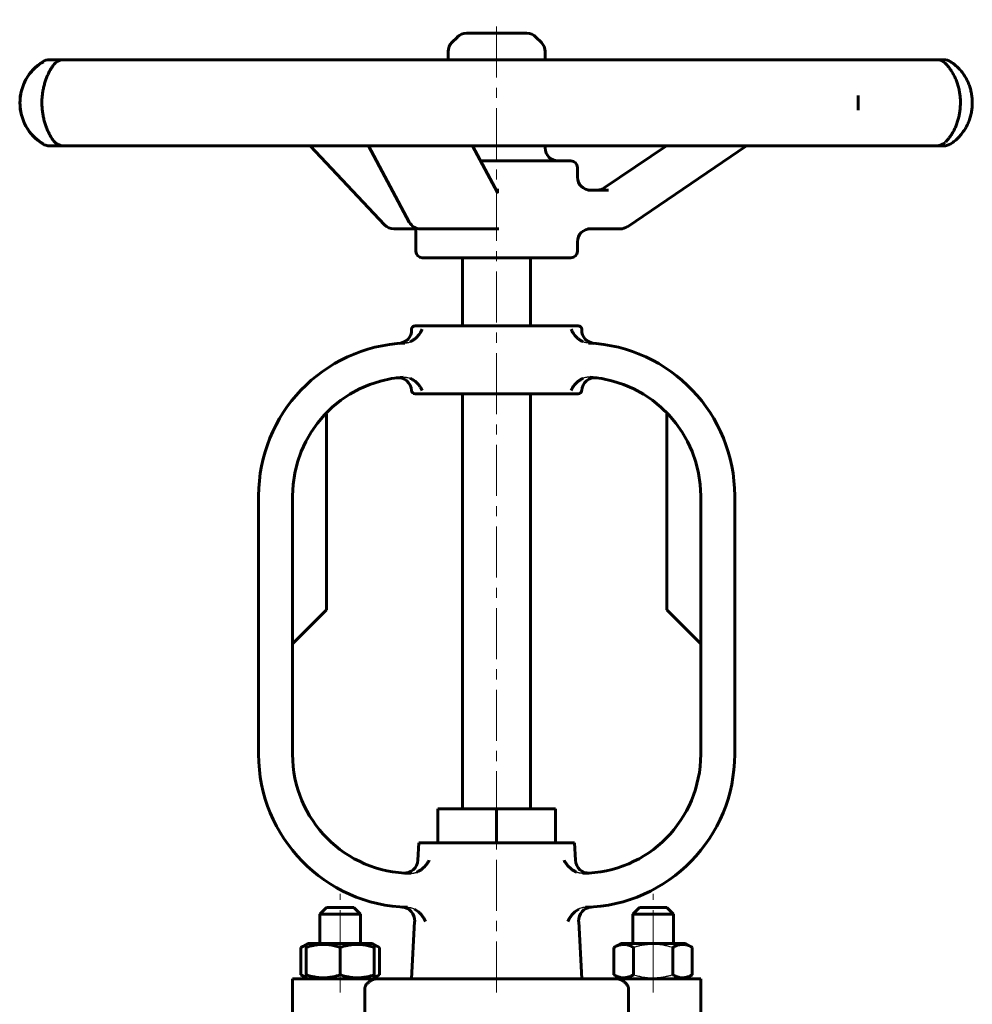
# Model space of a CAD drawing. Header units: millimetres. Extents: x -77 to 77, y -125 to 127.
# Tile 2 of 2: x -70 to 70, y -18 to 127. Entities that reach past the tile are written whole.
import ezdxf

# ---------------------------------------------------------------- set-up
doc = ezdxf.new("R2010")
doc.units = ezdxf.units.MM
for name, pattern in [('K5LT-1', [0]), ('K5LT_AXLED', [12, 7.5, -1.5, 1.5, -1.5]), ('K5LT_BASIC', [0])]:
    doc.linetypes.add(name, pattern=pattern)
doc.layers.add('Системный слой (1)', color=7, linetype='Continuous', true_color=0x6c6c6c)

# ---------------------------------------------------------------- blocks, each defined once
blk = doc.blocks.new('U0')
at = {"layer": 'Системный слой (1)', "color": 150, "linetype": 'K5LT_BASIC', "lineweight": 60, "true_color": 0x0080ff}
for p, q in [((-23, -9.05), (-27.75, -9.05)), ((-18.25, -9.05), (-23, -9.05))]:
    blk.add_line(p, q, dxfattribs=at)
blk = doc.blocks.new('U1')
at = {"layer": 'Системный слой (1)', "color": 150, "linetype": 'K5LT_BASIC', "lineweight": 60, "true_color": 0x0080ff}
for p, q in [((-4.38, 124.75), (-4.44, 124.75)), ((4.44, 124.75), (-4.38, 124.75))]:
    blk.add_line(p, q, dxfattribs=at)
blk = doc.blocks.new('U2')
at = {"layer": 'Системный слой (1)', "color": 150, "linetype": 'K5LT_BASIC', "lineweight": 60, "true_color": 0x0080ff}
for p, q in [((-12.08, 96), (-12.01, 95.99)), ((-12.01, 95.99), (-11.95, 95.99)), ((-11.95, 95.99), (-11.87, 95.97))]:
    blk.add_line(p, q, dxfattribs=at)
blk = doc.blocks.new('U3')
at = {"layer": 'Системный слой (1)', "color": 150, "linetype": 'K5LT_BASIC', "lineweight": 60, "true_color": 0x0080ff}
for p, q in [((11.88, 103.6), (11.88, 105.04)), ((11.88, 92.69), (11.88, 94.1))]:
    blk.add_line(p, q, dxfattribs=at)
blk = doc.blocks.new('U4')
at = {"layer": 'Системный слой (1)', "color": 150, "linetype": 'K5LT_BASIC', "lineweight": 60, "true_color": 0x0080ff}
for p, q in [((-65.62, 108.21), (-63.64, 108.21)), ((-63.64, 108.21), (-63.32, 108.21))]:
    blk.add_line(p, q, dxfattribs=at)
blk = doc.blocks.new('U5')
at = {"layer": 'Системный слой (1)', "color": 150, "linetype": 'K5LT_BASIC', "lineweight": 60, "true_color": 0x0080ff}
for p, q in [((7.13, 120.86), (7.13, 122.06)), ((7.13, 107.89), (7.13, 108.21))]:
    blk.add_line(p, q, dxfattribs=at)
blk = doc.blocks.new('U6')
at = {"layer": 'Системный слой (1)', "color": 150, "linetype": 'K5LT_BASIC', "lineweight": 60, "true_color": 0x0080ff}
for p, q in [((-28.77, -13.66), (-28.52, -13.8)), ((-28.52, -13.8), (-28.26, -13.91)), ((-28.26, -13.91), (-28, -14))]:
    blk.add_line(p, q, dxfattribs=at)
blk = doc.blocks.new('U7')
at = {"layer": 'Системный слой (1)', "color": 150, "linetype": 'K5LT_BASIC', "lineweight": 60, "true_color": 0x0080ff}
for p, q in [((-18, -14), (-17.74, -13.91)), ((-17.74, -13.91), (-17.48, -13.8)), ((-17.48, -13.8), (-17.23, -13.66))]:
    blk.add_line(p, q, dxfattribs=at)
blk = doc.blocks.new('U8')
at = {"layer": 'Системный слой (1)', "color": 150, "linetype": 'K5LT_BASIC', "lineweight": 60, "true_color": 0x0080ff}
for p, q in [((-17.74, -9.39), (-18, -9.3)), ((-17.48, -9.5), (-17.74, -9.39)), ((-17.23, -9.64), (-17.48, -9.5))]:
    blk.add_line(p, q, dxfattribs=at)
blk = doc.blocks.new('U9')
at = {"layer": 'Системный слой (1)', "color": 150, "linetype": 'K5LT_BASIC', "lineweight": 60, "true_color": 0x0080ff}
for p, q in [((-28.52, -9.5), (-28.77, -9.64)), ((-28.26, -9.39), (-28.52, -9.5)), ((-28, -9.3), (-28.26, -9.39))]:
    blk.add_line(p, q, dxfattribs=at)
blk = doc.blocks.new('U10')
at = {"layer": 'Системный слой (1)', "color": 150, "linetype": 'K5LT_BASIC', "lineweight": 60, "true_color": 0x0080ff}
for p, q in [((-11.59, 3.18), (-11.45, 5.75)), ((-12.5, -14.25), (-12.06, -5.81))]:
    blk.add_line(p, q, dxfattribs=at)
blk = doc.blocks.new('U11')
at = {"layer": 'Системный слой (1)', "color": 150, "linetype": 'K5LT_BASIC', "lineweight": 60, "true_color": 0x0080ff}
for p, q in [((11.59, 3.18), (11.45, 5.75)), ((12.5, -14.25), (12.06, -5.81))]:
    blk.add_line(p, q, dxfattribs=at)

msp = doc.modelspace()

# ---------------------------------------------------------------- linework, layer by layer
at = {"layer": 'Системный слой (1)', "color": 30, "linetype": 'K5LT_AXLED', "lineweight": 18, "true_color": 0xff8000}
for p, q in [((0, 70.24), (0, 126.75)), ((0, 8.75), (0, 73.74)), ((0, -16.25), (0, 7.75)), ((-23, -11.64), (-23, -1.75)), ((23, -11.64), (23, -1.75)), ((-23, -16.25), (-23, -11.66)), ((23, -16.25), (23, -11.66))]:
    msp.add_line(p, q, dxfattribs=at)
at = {"layer": 'Системный слой (1)', "color": 150, "linetype": 'K5LT_BASIC', "lineweight": 60, "true_color": 0x0080ff}
for p, q in [((-5.78, 124.19), (-6.57, 123.41)), ((5.78, 124.19), (6.57, 123.41)), ((-7.12, 120.86), (-7.12, 122.06)), ((-65.62, 120.86), (-65.74, 120.86)), ((-63.64, 120.86), (-65.62, 120.86)), ((-56.26, 120.86), (-63.64, 120.86)), ((-48.68, 120.86), (-56.26, 120.86)), ((-34, 120.86), (-48.68, 120.86)), ((-22.57, 120.86), (-34, 120.86)), ((-3.96, 120.86), (-22.57, 120.86)), ((8.71, 120.86), (-3.96, 120.86)), ((26.99, 120.86), (8.71, 120.86)), ((37.99, 120.86), (26.99, 120.86)), ((51.75, 120.86), (37.99, 120.86)), ((58.57, 120.86), (51.75, 120.86)), ((64.66, 120.86), (58.57, 120.86)), ((65.73, 120.86), (64.66, 120.86)), ((53.17, 115.5), (53.17, 113.56)), ((-65.74, 108.21), (-65.62, 108.21)), ((-63.64, 108.21), (-56.26, 108.21)), ((-59.95, 108.21), (-59.95, 108.21)), ((-56.26, 108.21), (-48.68, 108.21)), ((-48.68, 108.21), (-34, 108.21)), ((-34, 108.21), (-22.57, 108.21)), ((-16.49, 96.6), (-27.4, 108.21)), ((-22.57, 108.21), (-3.96, 108.21)), ((-12.85, 97), (-18.84, 108.21)), ((-3.96, 108.21), (8.71, 108.21)), ((0.12, 101.34), (-3.55, 108.21)), ((8.71, 108.21), (26.99, 108.21)), ((15.83, 102.01), (24.96, 108.21)), ((19.22, 96.32), (36.74, 108.21)), ((26.99, 108.21), (37.99, 108.21)), ((37.99, 108.21), (51.75, 108.21)), ((51.75, 108.21), (58.57, 108.21)), ((58.57, 108.21), (64.66, 108.21)), ((64.04, 108.21), (65.73, 108.21)), ((10.93, 105.99), (-2.36, 105.99)), ((0.31, 101.7), (-0.07, 101.7)), ((16.45, 101.7), (13.41, 101.7)), ((-15.11, 96), (-12.08, 96)), ((-11.87, 92.69), (-11.87, 96.13)), ((-11.17, 96), (-1.41, 96)), ((-1.41, 96), (0.31, 96)), ((13.41, 96), (18.16, 96)), ((-10.93, 91.74), (10.93, 91.74)), ((-5, 81.74), (-5, 91.74)), ((5, 81.74), (5, 91.74)), ((-12.5, 81.16), (-12.5, 81.24)), ((-12, 81.74), (12, 81.74)), ((12.5, 81.16), (12.5, 81.24)), ((-12, 71.74), (-10.51, 71.74)), ((-10.51, 71.74), (-10.51, 71.74)), ((-10.51, 71.74), (10.51, 71.74)), ((-5, 10.75), (-5, 71.74)), ((5, 10.75), (5, 71.74)), ((10.51, 71.74), (12, 71.74)), ((10.51, 71.74), (10.51, 71.74)), ((-25.24, 68.74), (-25, 68.74)), ((-25, 68.74), (-25, 40)), ((25, 68.74), (25, 40)), ((25, 68.74), (25.24, 68.74)), ((-35, 56.74), (-35, 18.75)), ((-30, 56.74), (-30, 18.75)), ((30, 18.75), (30, 56.74)), ((35, 18.75), (35, 56.74)), ((-30, 35), (-25, 40)), ((25, 40), (30, 35)), ((-8.66, 10.75), (0, 10.75)), ((-8.66, 5.75), (-8.66, 10.75)), ((0, 10.75), (8.66, 10.75)), ((0, 5.75), (0, 10.75)), ((8.66, 5.75), (8.66, 10.75)), ((-11.45, 5.75), (11.45, 5.75)), ((-26, -4.75), (-25, -3.75)), ((-25, -3.75), (-21, -3.75)), ((-20, -4.75), (-21, -3.75)), ((20, -4.75), (21, -3.75)), ((21, -3.75), (25, -3.75)), ((26, -4.75), (25, -3.75)), ((-26, -4.75), (-20, -4.75)), ((-26, -9.05), (-26, -4.75)), ((-20, -9.05), (-20, -4.75)), ((20, -9.05), (20, -4.75)), ((20, -4.75), (26, -4.75)), ((26, -9.05), (26, -4.75)), ((-28.77, -9.64), (-27.75, -9.05)), ((-28.77, -13.66), (-28.77, -9.64)), ((-28, -9.19), (-27.75, -9.05)), ((-28, -9.64), (-28, -9.19)), ((-28, -13.66), (-28, -9.64)), ((-23, -13.66), (-23, -9.64)), ((-18, -9.19), (-18.25, -9.05)), ((-17.23, -9.64), (-18.25, -9.05)), ((-18, -9.19), (-18, -9.64)), ((-18, -13.66), (-18, -9.64)), ((-17.23, -13.66), (-17.23, -9.64)), ((17.23, -9.64), (18.25, -9.05)), ((17.23, -13.66), (17.23, -9.64)), ((18, -9.19), (18.25, -9.05)), ((27.75, -9.05), (18.25, -9.05)), ((20.11, -13.66), (20.11, -9.64)), ((25.89, -13.66), (25.89, -9.64)), ((28.77, -9.64), (27.75, -9.05)), ((28, -9.19), (27.75, -9.05)), ((28.77, -13.66), (28.77, -9.64)), ((-30, -24.25), (-30, -14.25)), ((-30, -14.25), (-17.64, -14.25)), ((-27.75, -14.25), (-28.77, -13.66)), ((-28, -14.11), (-28, -13.66)), ((-27.75, -14.25), (-28, -14.11)), ((-18.25, -14.25), (-17.23, -13.66)), ((-18.25, -14.25), (-18, -14.11)), ((-18, -13.66), (-18, -14.11)), ((-17.64, -14.25), (17.64, -14.25)), ((18.25, -14.25), (17.23, -13.66)), ((17.64, -14.25), (30, -14.25)), ((18.25, -14.25), (18, -14.11)), ((27.75, -14.25), (28.77, -13.66)), ((27.75, -14.25), (28, -14.11)), ((30, -24.25), (30, -14.25)), ((-19.39, -24.25), (-19.39, -15.75)), ((19.39, -24.25), (19.39, -15.75))]:
    msp.add_line(p, q, dxfattribs=at)
for centre, radius, start, end in [((-4.44, 122.85), 1.9, 90, 135), ((4.44, 122.85), 1.9, 45, 90), ((-5.23, 122.06), 1.9, 135, 180), ((5.23, 122.06), 1.9, 0, 45), ((-62.96, 114.53), 7.13, 122.0906, 237.9094), ((-65.74, 118.96), 1.9, 90, 122.0906), ((-63.64, 118.96), 1.9, 90, 146.37), ((64.66, 118.96), 1.9, 47.0907, 90), ((65.73, 118.96), 1.9, 57.4319, 90), ((-63.64, 110.11), 1.9, 212.3023, 270), ((64.66, 110.11), 1.9, 270, 312.9093), ((-65.74, 110.11), 1.9, 237.9094, 270), ((9.03, 107.89), 1.9, 180, 270), ((65.73, 110.11), 1.9, 270, 302.5681), ((10.93, 105.04), 0.95, 0, 90), ((13.78, 103.6), 1.9, 180, 270), ((-11.17, 97.9), 1.9, 208.1316, 270), ((-15.11, 97.9), 1.9, 223.2075, 270), ((13.78, 94.1), 1.9, 90, 180), ((18.16, 97.9), 1.9, 270, 304.1375), ((-10.93, 92.69), 0.95, 180, 270), ((10.93, 92.69), 0.95, 270, 0), ((-14.5, 81.16), 2, 274.6824, 0), ((-12, 81.24), 0.5, 90, 180), ((12, 81.24), 0.5, 0, 90), ((14.5, 81.16), 2, 180, 265.3176), ((-12.5, 56.74), 22.5, 92.5983, 180), ((12.5, 56.74), 22.5, 0, 87.4017), ((-12.5, 56.74), 17.5, 94.1091, 180), ((-14.5, 72.11), 2, 3.3193, 97.4137), ((14.5, 72.11), 2, 82.5863, 176.6807), ((12.5, 56.74), 17.5, 0, 85.8909), ((-12, 72.24), 0.5, 182.9709, 270), ((12, 72.24), 0.5, 270, 357.0291), ((-12.5, 18.75), 22.5, 180, 268.5089), ((-12.5, 18.75), 17.5, 180, 269.512), ((12.5, 18.75), 17.5, 270.488, 0), ((12.5, 18.75), 22.5, 271.4911, 0), ((-13.58, 3.29), 2, 265.9911, 357), ((13.58, 3.29), 2, 183, 274.0089), ((-14.05, -5.7), 2, 357, 86.3618), ((14.05, -5.7), 2, 93.6382, 183)]:
    msp.add_arc(centre, radius, start, end, dxfattribs=at)
for centre, major_axis, ratio, start_param, end_param in [((65.73, 118.96), (0, 1.9), 0.999928, 5.723099, 6.283185), ((64.66, 118.96), (1.37, 1.31), 0.934712, 0.000143, 0.053465), ((65.73, 118.96), (1.03, 1.6), 0.880042, 0.000357, 0.013402), ((-63.64, 118.96), (-1.56, 1.08), 0.950038, 0.001481, 0.030119), ((-63.64, 110.11), (-1.56, -1.08), 0.950038, 6.252928, 6.281697), ((51.75, 110.11), (0, 1.9), 0.974459, 3.141593, 3.142069), ((65.73, 110.11), (0, -1.9), 0.999928, 0, 0.560086), ((65.73, 110.11), (1.03, -1.6), 0.880042, 6.269783, 6.282825), ((-11.17, 97.9), (1.68, 0.9), 0.775566, 3.141533, 3.141593), ((-15.11, 97.9), (-1.38, -1.3), 0.645609, 0, 0.000042), ((18.16, 97.9), (1.07, -1.57), 0.129957, 6.283121, 6.283185)]:
    msp.add_ellipse(centre, major_axis=major_axis, ratio=ratio, start_param=start_param, end_param=end_param, dxfattribs=at)
msp.add_open_spline([(-66.63, 120.57), (-67.02, 120.34), (-67.87, 119.75), (-69.18, 118.23), (-70.12, 115.91), (-70.13, 113.16), (-69.19, 110.84), (-67.88, 109.31), (-67.02, 108.72), (-66.63, 108.5)], degree=3, dxfattribs=at)
for points, knots in [([(66.04, 120.27), (66.16, 120.14), (66.3, 119.99), (66.55, 119.67), (66.66, 119.52), (66.89, 119.18), (67, 119), (67.22, 118.62), (67.32, 118.42), (67.5, 118.02), (67.58, 117.83), (67.73, 117.41), (67.79, 117.2), (67.92, 116.77), (67.97, 116.55), (68.05, 116.12), (68.09, 115.91), (68.14, 115.5), (68.16, 115.28), (68.19, 114.84), (68.19, 114.61), (68.18, 114.16), (68.17, 113.93), (68.13, 113.49), (68.11, 113.27), (68.04, 112.86), (68, 112.65), (67.9, 112.24), (67.84, 112.03), (67.71, 111.61), (67.64, 111.41), (67.49, 111.02), (67.4, 110.83), (67.23, 110.47), (67.14, 110.3), (66.94, 109.96), (66.83, 109.79), (66.61, 109.48), (66.5, 109.33), (66.27, 109.05), (66.15, 108.91), (66.04, 108.8), (66.04, 108.8), (66.04, 108.79)], [0, 0, 0, 0, 1.611017, 1.611017, 2.909669, 2.909669, 4.190655, 4.190655, 5.365593, 5.365593, 6.419825, 6.419825, 7.452211, 7.452211, 8.466702, 8.466702, 9.353305, 9.353305, 10.257336, 10.257336, 11.201571, 11.201571, 12.158213, 12.158213, 13.069502, 13.069502, 13.974955, 13.974955, 14.9529, 14.9529, 15.980068, 15.980068, 17.013303, 17.013303, 18.08126, 18.08126, 19.280325, 19.280325, 20.556757, 20.556757, 21.975762, 21.975762, 21.999575, 21.999575, 21.999575, 21.999575]), ([(66.76, 108.51), (66.96, 108.63), (67.16, 108.78), (67.55, 109.09), (67.73, 109.26), (68.07, 109.61), (68.24, 109.8), (68.54, 110.19), (68.69, 110.39), (68.94, 110.8), (69.06, 111.01), (69.27, 111.44), (69.37, 111.66), (69.54, 112.11), (69.61, 112.35), (69.74, 112.82), (69.79, 113.05), (69.87, 113.51), (69.89, 113.74), (69.93, 114.2), (69.93, 114.44), (69.93, 114.92), (69.91, 115.17), (69.86, 115.64), (69.82, 115.86), (69.73, 116.3), (69.67, 116.52), (69.54, 116.96), (69.46, 117.18), (69.28, 117.61), (69.18, 117.83), (68.96, 118.24), (68.84, 118.43), (68.59, 118.8), (68.47, 118.98), (68.19, 119.32), (68.05, 119.48), (67.74, 119.79), (67.57, 119.95), (67.23, 120.23), (67.07, 120.35), (66.85, 120.5), (66.81, 120.53), (66.76, 120.56)], [0, 0, 0, 0, 1.521713, 1.521713, 2.870932, 2.870932, 4.121461, 4.121461, 5.283186, 5.283186, 6.335658, 6.335658, 7.366901, 7.366901, 8.384628, 8.384628, 9.346981, 9.346981, 10.248803, 10.248803, 11.196551, 11.196551, 12.152504, 12.152504, 13.068902, 13.068902, 13.972897, 13.972897, 14.950057, 14.950057, 15.974552, 15.974552, 17.001943, 17.001943, 18.040836, 18.040836, 19.129948, 19.129948, 20.379356, 20.379356, 21.643548, 21.643548, 21.999596, 21.999596, 21.999596, 21.999596]), ([(-65.2, 109.03), (-65.21, 109.04), (-65.21, 109.04), (-65.26, 109.12), (-65.3, 109.18), (-65.41, 109.34), (-65.47, 109.44), (-65.59, 109.65), (-65.66, 109.76), (-65.8, 110.03), (-65.89, 110.19), (-66.04, 110.53), (-66.11, 110.7), (-66.25, 111.06), (-66.32, 111.25), (-66.45, 111.65), (-66.5, 111.85), (-66.61, 112.26), (-66.65, 112.47), (-66.73, 112.9), (-66.76, 113.12), (-66.81, 113.54), (-66.83, 113.74), (-66.85, 114.16), (-66.86, 114.37), (-66.86, 114.8), (-66.85, 115.02), (-66.82, 115.45), (-66.8, 115.66), (-66.75, 116.07), (-66.72, 116.27), (-66.64, 116.67), (-66.59, 116.87), (-66.49, 117.27), (-66.43, 117.47), (-66.31, 117.85), (-66.25, 118.03), (-66.11, 118.38), (-66.03, 118.55), (-65.88, 118.89), (-65.8, 119.05), (-65.63, 119.36), (-65.55, 119.5), (-65.4, 119.75), (-65.33, 119.85), (-65.25, 119.96), (-65.23, 119.99), (-65.22, 120.01), (-65.21, 120.02), (-65.21, 120.02), (-65.21, 120.03), (-65.2, 120.03), (-65.2, 120.03), (-65.2, 120.04)], [0, 0, 0, 0, 0.077384, 0.077384, 0.967858, 0.967858, 1.935715, 1.935715, 2.903573, 2.903573, 4.108993, 4.108993, 5.186655, 5.186655, 6.258011, 6.258011, 7.284286, 7.284286, 8.300404, 8.300404, 9.26359, 9.26359, 10.165001, 10.165001, 11.05827, 11.05827, 12.016348, 12.016348, 12.93839, 12.93839, 13.83497, 13.83497, 14.800515, 14.800515, 15.817422, 15.817422, 16.849143, 16.849143, 17.930291, 17.930291, 19.120102, 19.120102, 20.419593, 20.419593, 21.555074, 21.555074, 21.886489, 21.886489, 21.922611, 21.922611, 21.975119, 21.975119, 21.999564, 21.999564, 21.999564, 21.999564]), ([(53.17, 113.46), (53.17, 113.5), (53.17, 114.15), (53.17, 114.91), (53.17, 115.56), (53.17, 115.6)], [5.479946, 5.479946, 5.479946, 5.479946, 5.4932428, 5.6968553, 5.7095441, 5.7095441, 5.7095441, 5.7095441]), ([(0.14, 101.3), (0.14, 101.3), (0.14, 101.31), (0.14, 101.31), (0.14, 101.31), (0.14, 101.31), (0.14, 101.31), (0.13, 101.32), (0.13, 101.32), (0.13, 101.33), (0.13, 101.33), (0.12, 101.34)], [0, 0, 0, 0, 0.4, 0.4, 0.8, 0.8, 1.2, 1.2, 1.6, 1.6, 2, 2, 2, 2]), ([(15.83, 102.01), (15.83, 102.01), (15.83, 102.01), (15.83, 102.01), (15.82, 102.01), (15.82, 102), (15.81, 102), (15.8, 101.99), (15.79, 101.98), (15.76, 101.96), (15.74, 101.95), (15.68, 101.92), (15.65, 101.9), (15.54, 101.85), (15.48, 101.82), (15.34, 101.77), (15.27, 101.75), (15.13, 101.72), (15.06, 101.71), (14.93, 101.7), (14.87, 101.7), (14.81, 101.7), (14.81, 101.7), (14.81, 101.7)], [0, 0, 0, 0, 0.077758, 0.077758, 0.207353, 0.207353, 0.440626, 0.440626, 0.881252, 0.881252, 1.736585, 1.736585, 3.343559, 3.343559, 6.134736, 6.134736, 8.9171, 8.9171, 11.693261, 11.693261, 13.999614, 13.999614, 14, 14, 14, 14]), ([(-12.7, 79.41), (-12.6, 79.45), (-12.44, 79.54), (-12.15, 79.72), (-11.89, 79.93), (-11.66, 80.16), (-11.47, 80.38), (-11.3, 80.61), (-11.11, 80.91), (-11, 81.11), (-10.95, 81.24)], [0, 0, 0, 0, 1.194034, 2.190335, 4.045205, 5.177154, 6.244733, 7.804672, 8.967736, 11, 11, 11, 11]), ([(12.7, 79.41), (12.61, 79.45), (12.45, 79.53), (12.17, 79.71), (11.92, 79.91), (11.68, 80.14), (11.49, 80.36), (11.31, 80.59), (11.12, 80.89), (11.01, 81.1), (10.95, 81.24)], [0, 0, 0, 0, 1.150927, 2.11111, 3.903334, 5.004137, 6.15751, 7.641615, 8.852644, 11, 11, 11, 11]), ([(-12.7, 74.02), (-12.59, 73.97), (-12.39, 73.87), (-12.12, 73.69), (-11.89, 73.51), (-11.69, 73.31), (-11.49, 73.1), (-11.31, 72.87), (-11.12, 72.58), (-11.01, 72.37), (-10.95, 72.24)], [0, 0, 0, 0, 1.388649, 2.604374, 3.899183, 4.995847, 6.145593, 7.628454, 8.84219, 11, 11, 11, 11]), ([(12.7, 74.02), (12.61, 73.98), (12.44, 73.89), (12.16, 73.72), (11.9, 73.52), (11.65, 73.28), (11.45, 73.05), (11.25, 72.79), (11.08, 72.51), (10.98, 72.32), (10.95, 72.24)], [0, 0, 0, 0, 1.176619, 2.149228, 3.929248, 5.278041, 6.40916, 7.880597, 9.729419, 11, 11, 11, 11]), ([(-11.76, 1.42), (-11.66, 1.46), (-11.5, 1.54), (-11.22, 1.7), (-10.97, 1.89), (-10.74, 2.09), (-10.53, 2.3), (-10.34, 2.52), (-10.13, 2.82), (-10, 3.03), (-9.93, 3.17)], [0, 0, 0, 0, 1.171568, 2.128966, 3.882224, 4.960721, 6.0057, 7.586099, 8.810341, 11, 11, 11, 11]), ([(11.76, 1.42), (11.66, 1.46), (11.5, 1.54), (11.22, 1.7), (10.97, 1.89), (10.74, 2.09), (10.53, 2.3), (10.34, 2.52), (10.13, 2.82), (10, 3.03), (9.93, 3.17)], [0, 0, 0, 0, 1.171187, 2.12841, 3.881687, 4.960431, 6.00556, 7.586086, 8.81034, 11, 11, 11, 11]), ([(-12.08, -4), (-11.98, -4.06), (-11.77, -4.18), (-11.52, -4.38), (-11.31, -4.57), (-11.15, -4.75), (-10.97, -4.96), (-10.8, -5.19), (-10.62, -5.5), (-10.51, -5.72), (-10.46, -5.85)], [0, 0, 0, 0, 1.420283, 2.881671, 3.897123, 4.960879, 5.989174, 7.556029, 8.784695, 11, 11, 11, 11]), ([(12.08, -4), (11.98, -4.06), (11.77, -4.18), (11.52, -4.38), (11.31, -4.57), (11.15, -4.75), (10.97, -4.96), (10.8, -5.19), (10.62, -5.5), (10.51, -5.72), (10.46, -5.85)], [0, 0, 0, 0, 1.419993, 2.881257, 3.896769, 4.960658, 5.989074, 7.556019, 8.784693, 11, 11, 11, 11]), ([(-23, -9.64), (-23.28, -9.55), (-23.69, -9.43), (-24.24, -9.31), (-24.61, -9.25), (-24.96, -9.21), (-25.26, -9.2), (-25.61, -9.19), (-25.98, -9.21), (-26.43, -9.25), (-27.11, -9.37), (-27.64, -9.52), (-28, -9.64)], [0, 0, 0, 0, 2.259309, 3.219175, 4.306071, 5.100503, 5.904859, 6.674572, 7.743491, 8.780356, 10.126867, 13, 13, 13, 13]), ([(-18, -9.64), (-18.28, -9.55), (-18.69, -9.43), (-19.24, -9.31), (-19.61, -9.25), (-19.96, -9.21), (-20.26, -9.2), (-20.61, -9.19), (-20.98, -9.21), (-21.43, -9.25), (-22.11, -9.37), (-22.64, -9.52), (-23, -9.64)], [0, 0, 0, 0, 2.259309, 3.219175, 4.306071, 5.100503, 5.904859, 6.674572, 7.743491, 8.780356, 10.126867, 13, 13, 13, 13]), ([(20.11, -9.64), (19.92, -9.53), (19.64, -9.39), (19.29, -9.28), (19.08, -9.23), (18.88, -9.2), (18.68, -9.19), (18.46, -9.2), (18.21, -9.24), (17.86, -9.33), (17.53, -9.47), (17.29, -9.6), (17.23, -9.64)], [0, 0, 0, 0, 2.66649, 3.810425, 4.700444, 5.503844, 6.499853, 7.395429, 8.43653, 9.794823, 12.05967, 13, 13, 13, 13]), ([(28.77, -9.64), (28.58, -9.53), (28.3, -9.39), (27.95, -9.28), (27.74, -9.23), (27.54, -9.2), (27.34, -9.19), (27.12, -9.2), (26.87, -9.24), (26.52, -9.33), (26.19, -9.47), (25.95, -9.6), (25.89, -9.64)], [0, 0, 0, 0, 2.66649, 3.810425, 4.700444, 5.503844, 6.499853, 7.395429, 8.43653, 9.794823, 12.05967, 13, 13, 13, 13]), ([(-28, -13.66), (-27.72, -13.75), (-27.31, -13.87), (-26.76, -13.99), (-26.39, -14.05), (-26.04, -14.09), (-25.74, -14.1), (-25.39, -14.11), (-25.02, -14.09), (-24.57, -14.05), (-23.89, -13.93), (-23.36, -13.78), (-23, -13.66)], [0, 0, 0, 0, 2.259309, 3.219175, 4.306071, 5.100503, 5.904859, 6.674572, 7.743491, 8.780356, 10.126867, 13, 13, 13, 13]), ([(-23, -13.66), (-22.72, -13.75), (-22.31, -13.87), (-21.76, -13.99), (-21.39, -14.05), (-21.04, -14.09), (-20.74, -14.1), (-20.39, -14.11), (-20.02, -14.09), (-19.57, -14.05), (-18.89, -13.93), (-18.36, -13.78), (-18, -13.66)], [0, 0, 0, 0, 2.259309, 3.219175, 4.306071, 5.100503, 5.904859, 6.674572, 7.743491, 8.780356, 10.126867, 13, 13, 13, 13]), ([(-17.64, -14.25), (-17.71, -14.25), (-17.85, -14.26), (-18.07, -14.32), (-18.28, -14.4), (-18.48, -14.51), (-18.65, -14.62), (-18.77, -14.7), (-18.87, -14.79), (-18.95, -14.86), (-19.03, -14.94), (-19.09, -15.01), (-19.17, -15.11), (-19.24, -15.21), (-19.3, -15.34), (-19.35, -15.44), (-19.38, -15.58), (-19.39, -15.67), (-19.39, -15.73), (-19.39, -15.75)], [0, 0, 0, 0, 2.179411, 4.307347, 6.353354, 8.291497, 10.128786, 11.127432, 11.805437, 13.073443, 13.684717, 14.277698, 15.223594, 16.351378, 16.903422, 18.108221, 18.733647, 19.683967, 20, 20, 20, 20]), ([(17.23, -13.66), (17.42, -13.77), (17.7, -13.91), (18.05, -14.02), (18.26, -14.07), (18.46, -14.1), (18.66, -14.11), (18.88, -14.1), (19.13, -14.06), (19.48, -13.97), (19.81, -13.83), (20.05, -13.7), (20.11, -13.66)], [0, 0, 0, 0, 2.66649, 3.810425, 4.700444, 5.503844, 6.499853, 7.395429, 8.43653, 9.794823, 12.05967, 13, 13, 13, 13]), ([(17.64, -14.25), (17.71, -14.25), (17.85, -14.26), (18.07, -14.32), (18.28, -14.4), (18.48, -14.51), (18.65, -14.62), (18.77, -14.7), (18.87, -14.79), (18.95, -14.86), (19.03, -14.94), (19.09, -15.01), (19.17, -15.11), (19.24, -15.21), (19.3, -15.34), (19.35, -15.44), (19.38, -15.58), (19.39, -15.67), (19.39, -15.73), (19.39, -15.75)], [0, 0, 0, 0, 2.179411, 4.307347, 6.353354, 8.291497, 10.128786, 11.127432, 11.805437, 13.073443, 13.684717, 14.277698, 15.223594, 16.351378, 16.903422, 18.108221, 18.733647, 19.683967, 20, 20, 20, 20]), ([(25.89, -13.66), (26.08, -13.77), (26.36, -13.91), (26.71, -14.02), (26.92, -14.07), (27.12, -14.1), (27.32, -14.11), (27.54, -14.1), (27.79, -14.06), (28.14, -13.97), (28.47, -13.83), (28.71, -13.7), (28.77, -13.66)], [0, 0, 0, 0, 2.66649, 3.810425, 4.700444, 5.503844, 6.499853, 7.395429, 8.43653, 9.794823, 12.05967, 13, 13, 13, 13])]:
    msp.add_open_spline(points, degree=3, knots=knots, dxfattribs=at)
at = {"layer": 'Системный слой (1)', "color": 7, "linetype": 'K5LT-1'}
for points, knots in [([(-13.52, 79.21), (-13.5, 79.22), (-13.46, 79.22), (-13.4, 79.22), (-13.35, 79.23), (-13.27, 79.24), (-13.17, 79.26), (-13.01, 79.29), (-12.85, 79.34), (-12.74, 79.39), (-12.7, 79.41)], [0, 0, 0, 0, 0.238084, 0.476169, 0.714253, 0.952338, 1.446239, 1.94014, 2.927942, 3.474882, 3.474882, 3.474882, 3.474882]), ([(13.52, 79.21), (13.5, 79.22), (13.46, 79.22), (13.4, 79.22), (13.35, 79.23), (13.27, 79.24), (13.17, 79.26), (13.01, 79.29), (12.85, 79.34), (12.74, 79.39), (12.7, 79.41)], [0, 0, 0, 0, 0.238084, 0.476169, 0.714253, 0.952338, 1.446239, 1.94014, 2.927942, 3.474883, 3.474883, 3.474883, 3.474883]), ([(-13.75, 74.19), (-13.73, 74.19), (-13.7, 74.2), (-13.64, 74.2), (-13.58, 74.2), (-13.51, 74.2), (-13.41, 74.19), (-13.29, 74.18), (-13.17, 74.16), (-12.97, 74.12), (-12.81, 74.06), (-12.7, 74.02)], [0, 0, 0, 0, 0.236255, 0.47251, 0.708765, 0.94502, 1.417529, 1.890039, 2.431529, 2.935756, 4.455935, 4.455935, 4.455935, 4.455935]), ([(13.75, 74.19), (13.73, 74.19), (13.7, 74.2), (13.64, 74.2), (13.58, 74.2), (13.51, 74.2), (13.41, 74.19), (13.29, 74.18), (13.17, 74.16), (12.97, 74.12), (12.81, 74.06), (12.7, 74.02)], [0, 0, 0, 0, 0.236255, 0.47251, 0.708765, 0.94502, 1.417529, 1.890039, 2.431529, 2.935756, 4.455935, 4.455935, 4.455935, 4.455935]), ([(-12.65, 1.25), (-12.63, 1.25), (-12.59, 1.25), (-12.53, 1.25), (-12.47, 1.26), (-12.4, 1.26), (-12.3, 1.27), (-12.18, 1.29), (-12.06, 1.32), (-11.92, 1.36), (-11.82, 1.4), (-11.76, 1.42)], [0, 0, 0, 0, 0.23636, 0.47272, 0.70908, 0.94544, 1.41816, 1.890881, 2.424467, 2.924302, 3.728323, 3.728323, 3.728323, 3.728323]), ([(12.65, 1.25), (12.63, 1.25), (12.59, 1.25), (12.53, 1.25), (12.47, 1.26), (12.4, 1.26), (12.3, 1.27), (12.18, 1.29), (12.06, 1.32), (11.92, 1.36), (11.82, 1.4), (11.76, 1.42)], [0, 0, 0, 0, 0.23636, 0.47272, 0.70908, 0.94544, 1.41816, 1.890881, 2.424466, 2.9243, 3.728326, 3.728326, 3.728326, 3.728326]), ([(-13.09, -3.74), (-13.07, -3.74), (-13.03, -3.74), (-12.97, -3.75), (-12.91, -3.75), (-12.83, -3.76), (-12.74, -3.78), (-12.58, -3.81), (-12.36, -3.87), (-12.18, -3.95), (-12.08, -4)], [0, 0, 0, 0, 0.242778, 0.485556, 0.728334, 0.971112, 1.475653, 1.980194, 2.989276, 4.389674, 4.389674, 4.389674, 4.389674]), ([(13.09, -3.74), (13.07, -3.74), (13.03, -3.74), (12.97, -3.75), (12.91, -3.75), (12.83, -3.76), (12.74, -3.78), (12.58, -3.81), (12.36, -3.87), (12.18, -3.95), (12.08, -4)], [0, 0, 0, 0, 0.242778, 0.485556, 0.728334, 0.971112, 1.475653, 1.980194, 2.989276, 4.389673, 4.389673, 4.389673, 4.389673]), ([(25.89, -9.64), (25.75, -9.6), (25.41, -9.51), (24.78, -9.36), (24.16, -9.26), (23.67, -9.22), (23.4, -9.2), (23.23, -9.2), (23.08, -9.19), (22.92, -9.19), (22.72, -9.2), (22.48, -9.21), (22.14, -9.23), (21.65, -9.29), (21.09, -9.39), (20.56, -9.52), (20.26, -9.6), (20.11, -9.64)], [0, 0, 0, 0, 3.152296, 8.024027, 14.430358, 17.4743, 18.996271, 20.518242, 21.409855, 22.301468, 24.084694, 25.867919, 27.651145, 31.792504, 37.072525, 40.536262, 44, 44, 44, 44]), ([(20.11, -13.66), (20.25, -13.7), (20.59, -13.79), (21.22, -13.94), (21.84, -14.04), (22.33, -14.08), (22.6, -14.1), (22.77, -14.1), (22.92, -14.11), (23.08, -14.11), (23.28, -14.1), (23.52, -14.09), (23.86, -14.07), (24.35, -14.01), (24.91, -13.91), (25.44, -13.78), (25.74, -13.7), (25.89, -13.66)], [0, 0, 0, 0, 3.152296, 8.024027, 14.430358, 17.4743, 18.996271, 20.518242, 21.409855, 22.301468, 24.084694, 25.867919, 27.651145, 31.792504, 37.072525, 40.536262, 44, 44, 44, 44])]:
    msp.add_open_spline(points, degree=3, knots=knots, dxfattribs=at)

# ---------------------------------------------------------------- block references
at = {"layer": 'Системный слой (1)'}
for name in ['U1', 'U5', 'U4', 'U3', 'U2', 'U10', 'U11', 'U9', 'U0', 'U8', 'U6', 'U7']:
    msp.add_blockref(name, (0, 0), dxfattribs=at)

doc.saveas('drawing.dxf')
